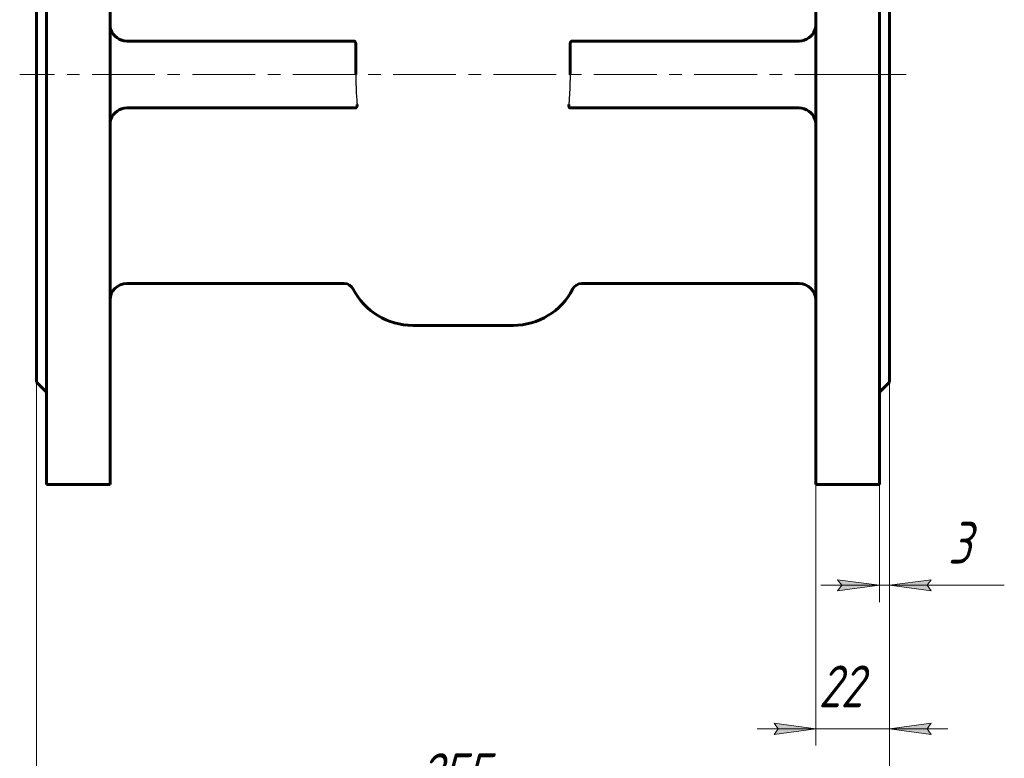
# Model space of a CAD drawing. Header units: millimetres. Extents: x 0 to 594, y 0 to 420.
# Tile 3 of 10: x 150 to 268, y 86 to 175. Entities that reach past the tile are written whole.
import ezdxf

# ---------------------------------------------------------------- set-up
doc = ezdxf.new("R2010")
doc.units = ezdxf.units.MM
for name, pattern in [('K5LT-1', [0]), ('K5LT_AXLED', [12, 7.5, -1.5, 1.5, -1.5]), ('K5LT_BASIC', [0]), ('K5LT_THIN', [0])]:
    doc.linetypes.add(name, pattern=pattern)
doc.layers.add('Системный слой', color=7, linetype='Continuous')
doc.layers.add('Системный слой (1)', color=251, linetype='Continuous', true_color=0x6c6c6c)
doc.styles.add('KDIMTEXTSTYLE', font='txt', dxfattribs={"width": 0.96, "oblique": 15, "height": 5})
doc.styles.add('KTEXTSTYLE', font='txt', dxfattribs={"width": 0.96, "height": 5})
doc.dimstyles.new('KDIMSTYLE (0.40)', dxfattribs={"dimtxt": 5, "dimasz": 1, "dimexe": 2, "dimexo": 0, "dimgap": 1, "dimtad": 1, "dimlfac": 2.5, "dimtxsty": 'KDIMTEXTSTYLE', "dimsah": 1, "dimcen": 0, "dimdle": 1, "dimadec": 0, "dimazin": 0, "dimtfac": 0.667, "dimtmove": 0, "dimatfit": 3, "dimfxl": 1, "dimtvp": 1, "dimtolj": 1, "dimtzin": 0, "dimarcsym": 0})

# ---------------------------------------------------------------- blocks, each defined once
blk = doc.blocks.new('D0')
at = {"layer": 'Системный слой (1)'}
for points in [[(157.4, 78.62), (156.9, 79.28), (157.4, 79.94), (152.4, 79.28)], [(249.4, 78.62), (254.4, 79.28), (249.4, 79.94), (249.9, 79.28)]]:
    blk.add_hatch(color=7, dxfattribs=at).paths.add_polyline_path(points)
at = {"layer": 'Системный слой (1)', "color": 7, "linetype": 'K5LT_THIN', "lineweight": 18, "true_color": 0xffffff}
for p, q in [((152.4, 131.21), (152.4, 77.28)), ((254.4, 131.21), (254.4, 77.28)), ((152.4, 79.28), (157.4, 79.94)), ((157.4, 78.62), (152.4, 79.28)), ((152.4, 79.28), (254.4, 79.28)), ((157.4, 79.94), (156.9, 79.28)), ((156.9, 79.28), (157.4, 78.62)), ((249.9, 79.28), (249.4, 79.94)), ((249.4, 79.94), (254.4, 79.28)), ((254.4, 79.28), (249.4, 78.62)), ((249.4, 78.62), (249.9, 79.28))]:
    blk.add_line(p, q, dxfattribs=at)
blk.add_wipeout([(198.12, 80.28), (198.12, 87.66), (208.25, 87.66), (208.25, 80.28)]).dxf.layer = 'Системный слой (1)'
at = {"layer": 'Системный слой (1)', "color": 7, "insert": (198.12, 86.87), "char_height": 5, "attachment_point": 1, "style": 'KTEXTSTYLE'}
blk.add_mtext('\\fArial|b0|c204|p34;\\H5.0;\\W1.000;\\Q15;\\fGOST Type AU|b0|i0|c204|p34;\\Q15;\\W0.960;255', dxfattribs=at)
blk = doc.blocks.new('KDIMARROW_01')
at = {"layer": 'Системный слой'}
blk.add_hatch(color=0, dxfattribs=at).paths.add_polyline_path([(0, 0), (-5, 0.66), (-4.5, 0), (-5, -0.66)])
at = {"layer": 'Системный слой', "color": 0, "linetype": 'K5LT_THIN', "lineweight": 18}
for p, q in [((-4.5, 0), (-5, 0.66)), ((-5, 0.66), (0, 0)), ((0, 0), (-5, -0.66)), ((-5, -0.66), (-4.5, 0))]:
    blk.add_line(p, q, dxfattribs=at)
at = {"layer": 'Системный слой (1)', "color": 0, "linetype": 'K5LT_THIN', "lineweight": 18}
blk.add_line((427.3, 168.01), (426.9, 168.01), dxfattribs=at)
blk = doc.blocks.new('D1')
at = {"layer": 'Системный слой (1)'}
blk.add_hatch(color=7, dxfattribs=at).paths.add_polyline_path([(258.9, 89.78), (259.4, 90.44), (254.4, 89.78), (259.4, 89.12)])
at = {"layer": 'Системный слой (1)', "color": 7, "linetype": 'K5LT_THIN', "lineweight": 18, "true_color": 0xffffff}
for p, q in [((254.4, 131.21), (254.4, 87.78)), ((245.6, 89.78), (238.6, 89.78)), ((240.6, 90.44), (241.1, 89.78)), ((241.1, 89.78), (240.6, 89.12)), ((240.6, 89.12), (245.6, 89.78)), ((245.6, 89.78), (254.4, 89.78)), ((259.4, 90.44), (254.4, 89.78)), ((254.4, 89.78), (259.4, 89.12)), ((254.4, 89.78), (261.4, 89.78)), ((258.9, 89.78), (259.4, 90.44)), ((259.4, 89.12), (258.9, 89.78))]:
    blk.add_line(p, q, dxfattribs=at)
blk.add_wipeout([(245.91, 90.78), (245.91, 98.16), (253.76, 98.16), (253.76, 90.78)]).dxf.layer = 'Системный слой (1)'
at = {"layer": 'Системный слой (1)'}
blk.add_hatch(color=7, dxfattribs=at).paths.add_polyline_path([(240.6, 89.12), (245.6, 89.78), (240.6, 90.44), (241.1, 89.78)])
at = {"layer": 'Системный слой (1)', "color": 7, "linetype": 'K5LT_THIN', "lineweight": 18, "true_color": 0xffffff}
for p, q in [((245.6, 119.01), (245.6, 87.78)), ((245.6, 89.78), (240.6, 90.44))]:
    blk.add_line(p, q, dxfattribs=at)
at = {"layer": 'Системный слой (1)', "color": 7, "insert": (245.91, 97.36), "char_height": 5, "attachment_point": 1, "style": 'KTEXTSTYLE'}
blk.add_mtext('\\fArial|b0|c204|p34;\\H5.0;\\W1.000;\\Q15;\\fGOST Type AU|b0|i0|c204|p34;\\Q15;\\W0.960;22', dxfattribs=at)
blk = doc.blocks.new('D2')
at = {"layer": 'Системный слой (1)'}
for points in [[(248.2, 106.28), (253.2, 106.94), (248.2, 107.6), (248.7, 106.94)], [(258.9, 106.94), (259.4, 107.6), (254.4, 106.94), (259.4, 106.28)]]:
    blk.add_hatch(color=7, dxfattribs=at).paths.add_polyline_path(points)
at = {"layer": 'Системный слой (1)', "color": 7, "linetype": 'K5LT_THIN', "lineweight": 18, "true_color": 0xffffff}
for p, q in [((254.4, 131.21), (254.4, 104.94)), ((253.2, 119.01), (253.2, 104.94)), ((253.2, 106.94), (248.2, 107.6)), ((248.2, 107.6), (248.7, 106.94)), ((259.4, 107.6), (254.4, 106.94)), ((258.9, 106.94), (259.4, 107.6)), ((253.2, 106.94), (246.2, 106.94)), ((248.7, 106.94), (248.2, 106.28)), ((248.2, 106.28), (253.2, 106.94)), ((253.2, 106.94), (254.4, 106.94)), ((254.4, 106.94), (259.4, 106.28)), ((254.4, 106.94), (261.4, 106.94)), ((254.4, 106.94), (259.4, 106.94)), ((259.4, 106.28), (258.9, 106.94)), ((259.4, 106.94), (268.13, 106.94))]:
    blk.add_line(p, q, dxfattribs=at)
blk.add_wipeout([(261.4, 107.94), (261.4, 115.32), (265.94, 115.32), (265.94, 107.94)]).dxf.layer = 'Системный слой (1)'
at = {"layer": 'Системный слой (1)', "color": 7, "insert": (261.4, 114.53), "char_height": 5, "attachment_point": 1, "style": 'KTEXTSTYLE'}
blk.add_mtext('\\fArial|b0|c204|p34;\\H5.0;\\W1.000;\\Q15;\\fGOST Type AU|b0|i0|c204|p34;\\Q15;\\W0.960;3', dxfattribs=at)

msp = doc.modelspace()

# ---------------------------------------------------------------- linework, layer by layer
at = {"layer": 'Системный слой (1)', "color": 143, "linetype": 'K5LT_BASIC', "lineweight": 60, "true_color": 0x33acca}
for p, q in [((153.5995, 217.0142), (153.5995, 119.0142)), ((161.1995, 217.0142), (161.1995, 119.0142)), ((245.5995, 217.0142), (245.5995, 119.0142)), ((253.1995, 217.0142), (253.1995, 119.0142)), ((152.3995, 204.8142), (152.3995, 131.2142)), ((254.3995, 204.8142), (254.3995, 131.2142)), ((163.1995, 172.0142), (190.3596, 172.0142)), ((243.5995, 172.0142), (216.4394, 172.0142)), ((190.5907, 171.6142), (190.5907, 168.0142)), ((216.2083, 171.6142), (216.2083, 168.0142)), ((190.5349, 164.0142), (163.1995, 164.0142)), ((216.2641, 164.0142), (243.5995, 164.0142)), ((189.2141, 143.0142), (163.1995, 143.0142)), ((243.5995, 143.0142), (217.5849, 143.0142)), ((197.3995, 138.0142), (209.3995, 138.0142)), ((152.3995, 131.2142), (153.5995, 130.0142)), ((254.3995, 131.2142), (253.1995, 130.0142)), ((153.5995, 119.0142), (161.1995, 119.0142)), ((253.1995, 119.0142), (245.5995, 119.0142))]:
    msp.add_line(p, q, dxfattribs=at)
at = {"layer": 'Системный слой (1)', "color": 30, "linetype": 'K5LT_AXLED', "lineweight": 18, "true_color": 0xff8000}
for p, q in [((250.5674, 168.0142), (150.3995, 168.0142)), ((256.3995, 168.0142), (243.5995, 168.0142))]:
    msp.add_line(p, q, dxfattribs=at)
at = {"layer": 'Системный слой (1)', "color": 143, "linetype": 'K5LT_BASIC', "lineweight": 60, "true_color": 0x33acca}
for centre, radius, start, end in [((163.1995, 174.0142), 2, 199.008855, 270), ((243.5995, 174.0142), 2, 270, 340.991145), ((163.1995, 162.0142), 2, 90, 160.991145), ((243.5995, 162.0142), 2, 19.008855, 90), ((163.1995, 141.0142), 2, 90, 180), ((189.2141, 141.8142), 1.2, 27.162888, 90), ((217.5849, 141.8142), 1.2, 90, 152.837112), ((243.5995, 141.0142), 2, 0, 90), ((197.3995, 146.0142), 8, 207.162888, 270), ((209.3995, 146.0142), 8, 270, 332.837112)]:
    msp.add_arc(centre, radius, start, end, dxfattribs=at)
for points, knots in [([(161.1995, 173.9529), (161.1995, 173.9001), (161.2044, 173.8139), (161.2217, 173.6905), (161.2505, 173.5479), (161.2829, 173.4372), (161.3086, 173.3627)], [0, 0, 0, 0, 1.94468743, 3.13357509, 4.42059719, 7, 7, 7, 7]), ([(245.5995, 173.9529), (245.5995, 173.9001), (245.5946, 173.8139), (245.5773, 173.6905), (245.5485, 173.5479), (245.5161, 173.4372), (245.4904, 173.3627)], [0, 0, 0, 0, 1.94468743, 3.13357509, 4.42059719, 7, 7, 7, 7]), ([(190.5907, 171.6142), (190.5907, 171.6379), (190.5883, 171.6818), (190.5798, 171.7348), (190.569, 171.7806), (190.5591, 171.8119), (190.5442, 171.8504), (190.5298, 171.8806), (190.5111, 171.9116), (190.4944, 171.935), (190.4763, 171.9561), (190.4536, 171.9776), (190.4281, 171.9956), (190.3992, 172.0086), (190.3769, 172.0135), (190.3637, 172.0142), (190.3596, 172.0142)], [0, 0, 0, 0, 1.85934181, 3.3734965, 4.13657014, 5.60957703, 6.07304465, 7.74106911, 8.73386519, 9.78601605, 10.85182217, 11.85659498, 13.47701572, 14.8514026, 16.33384192, 17, 17, 17, 17]), ([(216.2083, 171.6142), (216.2083, 171.6379), (216.2107, 171.6818), (216.2192, 171.7348), (216.23, 171.7806), (216.2399, 171.8119), (216.2548, 171.8504), (216.2692, 171.8806), (216.2879, 171.9116), (216.3046, 171.935), (216.3227, 171.9561), (216.3454, 171.9776), (216.3709, 171.9956), (216.3997, 172.0086), (216.4221, 172.0135), (216.4353, 172.0142), (216.4394, 172.0142)], [0, 0, 0, 0, 1.85934181, 3.3734965, 4.13657014, 5.60957703, 6.07304465, 7.74106911, 8.73386519, 9.78601605, 10.85182217, 11.85659498, 13.47701572, 14.8514026, 16.33384192, 17, 17, 17, 17]), ([(190.5349, 164.0142), (190.5552, 164.0142), (190.5928, 164.0224), (190.641, 164.0542), (190.6719, 164.0889), (190.6903, 164.1164), (190.701, 164.1352), (190.7113, 164.1559), (190.7211, 164.1797), (190.7324, 164.2129), (190.7403, 164.2455), (190.7459, 164.2785), (190.749, 164.3038), (190.7509, 164.3314), (190.7518, 164.368), (190.7505, 164.3957), (190.7488, 164.4142)], [0, 0, 0, 0, 2.99626906, 5.54509649, 7.54130081, 8.35063024, 9.05151513, 9.73827797, 10.6075474, 11.45304634, 12.86257973, 13.44318457, 14.19193076, 14.89657824, 15.59829516, 17, 17, 17, 17]), ([(216.2641, 164.0142), (216.2438, 164.0142), (216.2062, 164.0224), (216.158, 164.0542), (216.1271, 164.0889), (216.1087, 164.1164), (216.098, 164.1352), (216.0877, 164.1559), (216.0779, 164.1797), (216.0666, 164.2129), (216.0587, 164.2455), (216.0531, 164.2785), (216.05, 164.3038), (216.0481, 164.3314), (216.0472, 164.368), (216.0485, 164.3957), (216.0502, 164.4142)], [0, 0, 0, 0, 2.99626906, 5.54509649, 7.54130081, 8.35063024, 9.05151513, 9.73827797, 10.6075474, 11.45304634, 12.86257973, 13.44318457, 14.19193076, 14.89657824, 15.59829516, 17, 17, 17, 17]), ([(161.1995, 162.0754), (161.1995, 162.1283), (161.2044, 162.2144), (161.2217, 162.3378), (161.2505, 162.4804), (161.2829, 162.5911), (161.3086, 162.6656)], [0, 0, 0, 0, 1.94468743, 3.13357509, 4.42059719, 7, 7, 7, 7]), ([(245.5995, 162.0754), (245.5995, 162.1283), (245.5946, 162.2144), (245.5773, 162.3378), (245.5485, 162.4804), (245.5161, 162.5911), (245.4904, 162.6656)], [0, 0, 0, 0, 1.94468743, 3.13357509, 4.42059719, 7, 7, 7, 7])]:
    msp.add_open_spline(points, degree=3, knots=knots, dxfattribs=at)
at = {"layer": 'Системный слой (1)', "color": 7, "linetype": 'K5LT-1'}
for points in [[(190.5907, 168.0142), (190.5907, 167.7475), (190.5957, 167.2061), (190.6198, 166.3721), (190.6627, 165.5058), (190.7103, 164.8492), (190.7429, 164.4796), (190.7488, 164.4142)], [(216.2083, 168.0142), (216.2083, 167.7475), (216.2033, 167.2061), (216.1792, 166.3721), (216.1363, 165.5058), (216.0887, 164.8492), (216.0561, 164.4796), (216.0502, 164.4142)]]:
    msp.add_open_spline(points, degree=3, knots=[8.311088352, 8.311088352, 8.311088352, 8.311088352, 8.511090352, 8.711092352, 8.912966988, 9.125243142, 9.170827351, 9.170827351, 9.170827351, 9.170827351], dxfattribs=at)

# ---------------------------------------------------------------- next in the draw order: dimensions: what is measured, and where the dimension line sits
at = {"layer": 'Системный слой (1)', "color": 7}
dim = msp.add_linear_dim(base=(152.3995, 79.2794), p1=(254.3995, 131.2142), p2=(152.3995, 131.2142), dimstyle='KDIMSTYLE (0.40)', override={"dimexo": 0, "dimpost": '\\fGOST Type AU|b0|c204|p34;\\H5.0;\\W0.960;\\Q15;<>', "dimblk1": 'KDIMARROW_01', "dimblk2": 'KDIMARROW_01', "dimse1": 0, "dimse2": 0, "dimclrt": 7, "dimtol": 1, "dimtp": 0, "dimtm": 0, "dimtdec": 5, "dimtolj": 1}, dxfattribs=at)
dim.commit()
dim.dimension.update_dxf_attribs({"geometry": 'D0', "text_midpoint": (203.3995, 79.2794), "dimtype": 160})

# ---------------------------------------------------------------- next in the draw order: dimensions: what is measured, and where the dimension line sits
dim = msp.add_linear_dim(base=(245.5995, 89.7772), p1=(254.3995, 131.2142), p2=(245.5995, 119.0142), dimstyle='KDIMSTYLE (0.40)', override={"dimexo": 0, "dimpost": '\\fGOST Type AU|b0|c204|p34;\\H5.0;\\W0.960;\\Q15;<>', "dimblk1": 'KDIMARROW_01', "dimblk2": 'KDIMARROW_01', "dimse1": 0, "dimse2": 0, "dimclrt": 7, "dimtol": 1, "dimtp": 0, "dimtm": 0, "dimtdec": 5, "dimtolj": 1}, dxfattribs=at)
dim.commit()
dim.dimension.update_dxf_attribs({"geometry": 'D1', "text_midpoint": (249.9995, 89.7772), "dimtype": 160})

# ---------------------------------------------------------------- next in the draw order: dimensions: what is measured, and where the dimension line sits
dim = msp.add_linear_dim(base=(253.1995, 106.9403), p1=(254.3995, 131.2142), p2=(253.1995, 119.0142), dimstyle='KDIMSTYLE (0.40)', override={"dimexo": 0, "dimtoh": 1, "dimpost": '\\fGOST Type AU|b0|c204|p34;\\H5.0;\\W0.960;\\Q15;<>', "dimblk1": 'KDIMARROW_01', "dimblk2": 'KDIMARROW_01', "dimse1": 0, "dimse2": 0, "dimclrt": 7, "dimtol": 1, "dimtp": 0, "dimtm": 0, "dimtdec": 5, "dimtmove": 1, "dimtolj": 1}, dxfattribs=at)
dim.commit()
dim.dimension.update_dxf_attribs({"geometry": 'D2', "text_midpoint": (263.7687, 106.9403), "dimtype": 160})

doc.saveas('drawing.dxf')
